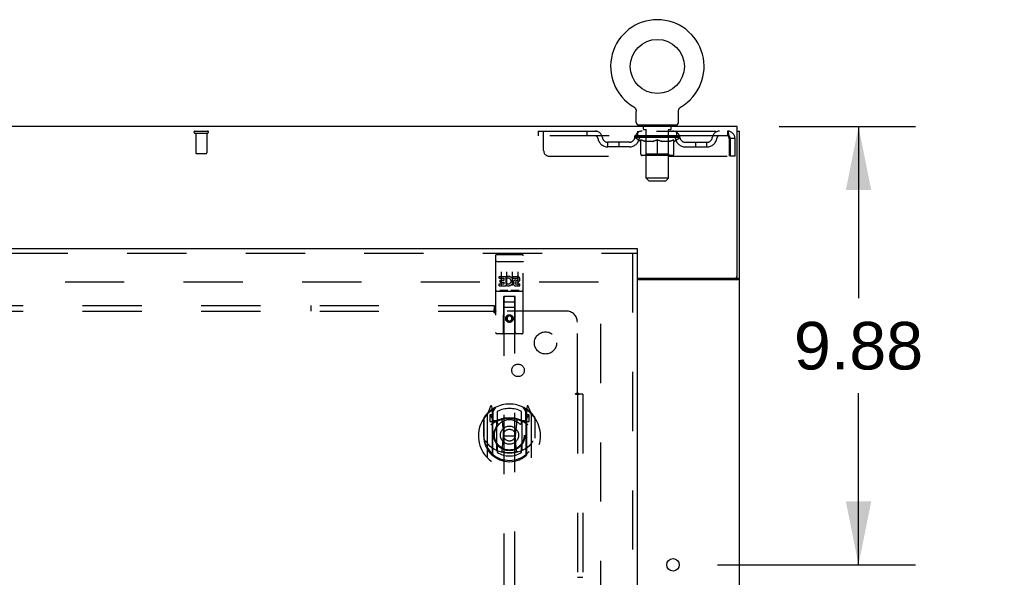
# Model space of a CAD drawing. Header units: inches. Extents: x 0 to 243, y 0 to 157.
# Tile 57 of 63: x 101 to 123, y 105 to 117. Entities that reach past the tile are written whole.
import ezdxf

# ---------------------------------------------------------------- set-up
doc = ezdxf.new("R2010")
doc.units = ezdxf.units.IN
doc.header["$LTSCALE"] = 13.357143
doc.header["$MEASUREMENT"] = 0
doc.linetypes.add('HIDDEN', pattern=[0.2, 0.1, -0.1])
doc.layers.get('0').update_dxf_attribs({"linetype": 'CONTINUOUS'})
for name, color, linetype in [('DEFAULT_2', 8, 'HIDDEN'), ('DIMENSIONS', 7, 'CONTINUOUS'), ('RIGHTHAND_DOOR_ASSEMBLY', 7, 'CONTINUOUS'), ('SUBPANEL', 7, 'CONTINUOUS')]:
    doc.layers.add(name, color=color, linetype=linetype)
doc.styles.get("Standard").update_dxf_attribs({"font": 'arial.ttf'})
doc.dimstyles.new('DIMSTYLE_1', dxfattribs={"dimtxt": 1.071429, "dimasz": 1.428571, "dimexe": 0.09, "dimexo": 0.07, "dimgap": 0.0375, "dimtad": 0, "dimtih": 1, "dimtoh": 1, "dimzin": 4, "dimdsep": 46, "dimtxsty": 'Standard', "dimblk": '_FILLED', "dimblk1": '_FILLED', "dimblk2": '_FILLED', "dimcen": 0.09, "dimadec": 3, "dimazin": 1, "dimtfac": 1, "dimtdec": 3, "dimtofl": 0, "dimtmove": 0, "dimatfit": 3, "dimldrblk": '_FILLED', "dimfxl": 0, "dimtolj": 1, "dimtzin": 4, "dimarcsym": 0})

# ---------------------------------------------------------------- blocks, each defined once
blk = doc.blocks.new('_FILLED')
at = {"color": 0, "linetype": 'ByBlock'}
blk.add_solid([(0, 0), (-1, 0.2), (-1, -0.2)], dxfattribs=at)
blk = doc.blocks.new('*D10')
at = {"layer": 'DIMENSIONS', "color": 2, "linetype": 'Continuous'}
for p, q in [((118.336, 114.675), (121.413, 114.675)), ((120.127, 114.675), (120.127, 110.809)), ((120.127, 104.8), (120.127, 108.666)), ((116.948, 104.8), (121.413, 104.8))]:
    blk.add_line(p, q, dxfattribs=at)
at = {"layer": 'DIMENSIONS', "color": 2, "linetype": 'Continuous', "xscale": 1.4285714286, "yscale": 1.4285714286, "zscale": 1.4285714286}
for p, rotation in [((120.127, 114.675), 90), ((120.127, 104.8), 270)]:
    blk.add_blockref('_FILLED', p, dxfattribs=dict(at, rotation=rotation))
at = {"layer": 'DIMENSIONS', "color": 2, "linetype": 'Continuous', "insert": (120.127, 110.273), "char_height": 1.0714, "width": 2.91158, "attachment_point": 2, "line_spacing_factor": 0.9}
blk.add_mtext('9.88', dxfattribs=at)
blk = doc.blocks.new('*D11')
at = {"layer": 'DIMENSIONS', "color": 2, "linetype": 'Continuous'}
for p, q in [((115.948, 99.253), (115.948, 96.943)), ((115.948, 98.229), (113.091, 98.229)), ((117.448, 98.229), (119.965, 98.229))]:
    blk.add_line(p, q, dxfattribs=at)
at = {"layer": 'DIMENSIONS', "color": 2, "linetype": 'Continuous', "xscale": 1.4285714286, "yscale": 1.4285714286, "zscale": 1.4285714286}
blk.add_blockref('_FILLED', (115.948, 98.229), dxfattribs=at)
at = {"layer": 'DIMENSIONS', "color": 2, "linetype": 'Continuous', "xscale": 1.4285714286, "yscale": 1.4285714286, "zscale": 1.4285714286, "rotation": 180}
blk.add_blockref('_FILLED', (117.448, 98.229), dxfattribs=at)
at = {"layer": 'DIMENSIONS', "color": 2, "linetype": 'Continuous', "insert": (120.5, 98.764), "char_height": 1.0714, "width": 2.91158, "attachment_point": 1, "line_spacing_factor": 0.9}
blk.add_mtext('1.50', dxfattribs=at)

msp = doc.modelspace()

# ---------------------------------------------------------------- linework, layer by layer
at = {"color": 7, "linetype": 'Continuous'}
for p, q in [((115.058, 115.122), (115.058, 115.122)), ((115.058, 115.122), (115.061, 115.12)), ((115.061, 115.12), (115.064, 115.118)), ((115.064, 115.118), (115.065, 115.117)), ((115.065, 115.117), (115.069, 115.115)), ((115.069, 115.115), (115.072, 115.112)), ((115.072, 115.112), (115.075, 115.109)), ((115.075, 115.109), (115.079, 115.106)), ((115.079, 115.106), (115.082, 115.103)), ((115.082, 115.103), (115.085, 115.1)), ((115.085, 115.1), (115.088, 115.097)), ((115.088, 115.097), (115.091, 115.094)), ((115.091, 115.094), (115.093, 115.09)), ((115.093, 115.09), (115.096, 115.087)), ((115.096, 115.087), (115.098, 115.083)), ((115.098, 115.083), (115.101, 115.08)), ((115.101, 115.08), (115.103, 115.076)), ((115.103, 115.076), (115.105, 115.072)), ((115.105, 115.072), (115.107, 115.068)), ((115.107, 115.068), (115.109, 115.064)), ((115.109, 115.064), (115.11, 115.06)), ((115.11, 115.06), (115.112, 115.056)), ((115.112, 115.056), (115.113, 115.052)), ((115.113, 115.052), (115.115, 115.048)), ((115.119, 114.765), (115.119, 115.014)), ((116.069, 115.014), (116.069, 115.018)), ((116.069, 114.765), (116.069, 115.014)), ((116.073, 115.044), (116.074, 115.048)), ((116.074, 115.048), (116.075, 115.052)), ((116.075, 115.052), (116.076, 115.056)), ((116.076, 115.056), (116.078, 115.06)), ((116.078, 115.06), (116.08, 115.064)), ((116.08, 115.064), (116.081, 115.068)), ((116.081, 115.068), (116.083, 115.072)), ((116.083, 115.072), (116.086, 115.076)), ((116.085, 115.076), (116.088, 115.08)), ((116.088, 115.08), (116.09, 115.083)), ((116.09, 115.083), (116.093, 115.087)), ((116.092, 115.087), (116.095, 115.09)), ((116.095, 115.09), (116.098, 115.094)), ((116.098, 115.094), (116.101, 115.097)), ((116.101, 115.097), (116.104, 115.1)), ((116.104, 115.1), (116.107, 115.103)), ((116.107, 115.103), (116.11, 115.106)), ((116.11, 115.106), (116.113, 115.109)), ((116.113, 115.109), (116.116, 115.112)), ((116.116, 115.112), (116.12, 115.115)), ((116.12, 115.115), (116.123, 115.117)), ((116.123, 115.117), (116.125, 115.118)), ((116.123, 115.117), (116.125, 115.118)), ((116.125, 115.118), (116.128, 115.12)), ((116.128, 115.12), (116.131, 115.122)), ((116.131, 115.122), (116.131, 115.122)), ((115.157, 114.705), (115.157, 114.675)), ((116.032, 114.705), (115.157, 114.705)), ((116.032, 114.705), (116.032, 114.675)), ((117.396, 114.571), (117.448, 114.571)), ((117.344, 111.259), (117.344, 111.258)), ((117.344, 111.258), (117.448, 111.258))]:
    msp.add_line(p, q, dxfattribs=at)
at = {"color": 3, "linetype": 'Continuous'}
for p, q in [((117.396, 114.675), (51.75, 114.675)), ((117.396, 111.318), (117.396, 114.675)), ((117.448, 46.779), (117.448, 114.571)), ((115.136, 111.258), (117.336, 111.258)), ((115.136, 111.227), (117.408, 111.227))]:
    msp.add_line(p, q, dxfattribs=at)
at = {"color": 7, "linetype": 'Continuous'}
for points in [[(115.115, 115.048), (115.116, 115.044), (115.117, 115.039), (115.117, 115.035), (115.118, 115.031), (115.119, 115.027), (115.119, 115.022), (115.119, 115.018), (115.119, 115.014)], [(115.119, 115.022), (115.119, 115.018), (115.119, 115.014)], [(116.069, 115.018), (116.069, 115.022), (116.07, 115.027), (116.07, 115.031), (116.071, 115.035), (116.072, 115.039), (116.073, 115.044)], [(116.069, 115.018), (116.069, 115.022), (116.07, 115.027), (116.07, 115.031), (116.071, 115.035)], [(117.326, 111.227), (117.326, 111.228), (117.325, 111.23), (117.325, 111.231), (117.326, 111.233), (117.326, 111.234), (117.327, 111.236), (117.328, 111.237), (117.329, 111.239), (117.33, 111.24), (117.331, 111.242), (117.333, 111.243), (117.334, 111.244), (117.337, 111.247)], [(117.337, 111.247), (117.339, 111.248), (117.34, 111.25), (117.341, 111.251), (117.342, 111.252), (117.343, 111.254), (117.344, 111.255), (117.344, 111.256), (117.344, 111.258)]]:
    msp.add_lwpolyline(points, dxfattribs=at)
at = {"color": 3, "linetype": 'Continuous'}
for points in [[(117.408, 111.227), (117.409, 111.229), (117.411, 111.23), (117.414, 111.232), (117.416, 111.233), (117.419, 111.235), (117.422, 111.236)], [(117.422, 111.236), (117.428, 111.239), (117.431, 111.241), (117.434, 111.242), (117.437, 111.244), (117.439, 111.245), (117.441, 111.247), (117.443, 111.248), (117.445, 111.25), (117.446, 111.252), (117.447, 111.253), (117.448, 111.255), (117.448, 111.256), (117.448, 111.258)]]:
    msp.add_lwpolyline(points, dxfattribs=at)
at = {"color": 7, "linetype": 'Continuous'}
msp.add_circle((115.594, 116.029), 0.609, dxfattribs=at)
at = {"color": 3, "linetype": 'Continuous'}
msp.add_circle((115.948, 104.8), 0.141, dxfattribs=at)
at = {"color": 7, "linetype": 'Continuous'}
for centre, radius, start, end in [((115.594, 116.029), 1.054, 300.3993, 239.6007), ((115.179, 114.765), 0.06, 180, 270), ((116.009, 114.765), 0.06, 270, 360)]:
    msp.add_arc(centre, radius, start, end, dxfattribs=at)
at = {"color": 3, "linetype": 'Continuous'}
msp.add_arc((117.336, 111.318), 0.06, 270, 360, dxfattribs=at)
at = {"layer": 'DEFAULT_2', "color": 8, "linetype": 'HIDDEN'}
for p, q in [((115.058, 115.122), (115.058, 115.122)), ((115.064, 115.118), (115.065, 115.117)), ((116.131, 115.122), (116.131, 115.122)), ((115.249, 114.705), (115.249, 114.675)), ((115.939, 114.705), (115.939, 114.675)), ((105.174, 114.571), (105.458, 114.571)), ((105.174, 114.528), (105.458, 114.528)), ((105.192, 114.528), (105.192, 114.081)), ((105.44, 114.528), (105.44, 114.081)), ((112.907, 114.571), (112.907, 114.467)), ((112.907, 114.571), (117.177, 114.571)), ((113.032, 114.134), (113.032, 114.571)), ((114.007, 114.571), (114.007, 114.467)), ((115.157, 114.467), (115.157, 114.571)), ((115.284, 114.615), (115.284, 114.695)), ((115.353, 114.605), (115.294, 114.605)), ((115.345, 113.515), (115.345, 114.595)), ((115.894, 114.605), (115.835, 114.605)), ((115.843, 113.515), (115.843, 114.595)), ((115.904, 114.615), (115.904, 114.695)), ((116.032, 114.467), (116.032, 114.571)), ((117.177, 114.571), (117.177, 114.467)), ((117.18, 114.57), (117.177, 114.571)), ((117.177, 114.467), (112.907, 114.467)), ((114.48, 114.216), (114.48, 114.32)), ((114.963, 114.32), (114.48, 114.32)), ((114.73, 114.216), (114.73, 114.32)), ((115.088, 114.43), (115.088, 114.467)), ((116.1, 114.43), (115.088, 114.43)), ((115.215, 114.341), (115.088, 114.43)), ((115.096, 114.462), (115.096, 114.467)), ((115.103, 114.459), (115.103, 114.462)), ((115.103, 114.459), (116.086, 114.459)), ((115.11, 114.459), (115.11, 114.462)), ((115.11, 114.459), (115.11, 114.462)), ((115.119, 114.462), (115.119, 114.467)), ((115.132, 114.459), (115.132, 114.462)), ((115.133, 114.459), (115.133, 114.462)), ((115.156, 114.462), (115.156, 114.467)), ((115.167, 114.459), (115.167, 114.462)), ((115.17, 114.459), (115.17, 114.462)), ((115.333, 114.462), (115.172, 114.462)), ((115.206, 114.462), (115.206, 114.467)), ((115.208, 114.459), (115.208, 114.462)), ((115.208, 114.459), (115.208, 114.462)), ((115.211, 114.459), (115.211, 114.462)), ((115.215, 114.341), (115.224, 114.341)), ((115.216, 114.459), (115.216, 114.462)), ((115.216, 114.459), (115.216, 114.462)), ((115.219, 114.459), (115.219, 114.462)), ((115.222, 114.459), (115.222, 114.462)), ((115.224, 114.05), (115.224, 114.375)), ((115.225, 114.459), (115.225, 114.462)), ((115.237, 114.459), (115.237, 114.462)), ((115.251, 114.459), (115.251, 114.464)), ((115.251, 114.459), (115.251, 114.462)), ((115.268, 114.459), (115.268, 114.462)), ((115.269, 114.462), (115.269, 114.467)), ((115.277, 114.459), (115.277, 114.462)), ((115.28, 114.459), (115.28, 114.462)), ((115.287, 114.459), (115.287, 114.462)), ((115.296, 114.459), (115.296, 114.465)), ((115.309, 114.459), (115.309, 114.462)), ((115.311, 114.459), (115.311, 114.462)), ((115.333, 114.459), (115.333, 114.462)), ((115.386, 114.462), (115.337, 114.462)), ((115.481, 114.341), (115.338, 114.341)), ((115.341, 114.462), (115.341, 114.467)), ((115.344, 114.053), (115.344, 114.427)), ((115.347, 114.459), (115.347, 114.462)), ((115.35, 114.459), (115.35, 114.462)), ((115.355, 114.459), (115.355, 114.466)), ((115.358, 114.459), (115.358, 114.462)), ((115.367, 114.459), (115.367, 114.462)), ((115.386, 114.459), (115.386, 114.462)), ((115.446, 114.462), (115.399, 114.462)), ((115.415, 114.459), (115.415, 114.462)), ((115.421, 114.462), (115.421, 114.467)), ((115.424, 114.459), (115.424, 114.462)), ((115.426, 114.459), (115.426, 114.466)), ((115.428, 114.459), (115.428, 114.462)), ((115.434, 114.459), (115.434, 114.462)), ((115.446, 114.459), (115.446, 114.462)), ((115.511, 114.462), (115.467, 114.462)), ((115.478, 114.459), (115.478, 114.462)), ((115.503, 114.462), (115.594, 114.467)), ((115.506, 114.462), (115.506, 114.467)), ((115.507, 114.467), (115.506, 114.467)), ((115.507, 114.462), (115.507, 114.467)), ((115.507, 114.459), (115.507, 114.462)), ((115.51, 114.459), (115.51, 114.462)), ((115.511, 114.459), (115.511, 114.462)), ((115.511, 114.459), (115.511, 114.462)), ((115.578, 114.462), (115.539, 114.462)), ((115.543, 114.459), (115.543, 114.462)), ((115.578, 114.459), (115.578, 114.462)), ((115.592, 114.462), (115.592, 114.462)), ((115.592, 114.459), (115.592, 114.462)), ((115.592, 114.459), (115.592, 114.462)), ((115.594, 114.462), (115.594, 114.467)), ((115.594, 114.021), (115.594, 114.376)), ((115.596, 114.459), (115.596, 114.462)), ((115.596, 114.459), (115.596, 114.462)), ((115.596, 114.462), (115.596, 114.462)), ((115.598, 114.462), (115.649, 114.462)), ((115.611, 114.459), (115.611, 114.462)), ((115.624, 114.462), (115.624, 114.465)), ((115.624, 114.465), (115.686, 114.462)), ((115.641, 114.462), (115.641, 114.464)), ((115.645, 114.459), (115.645, 114.462)), ((115.677, 114.459), (115.677, 114.462)), ((115.678, 114.459), (115.678, 114.462)), ((115.678, 114.462), (115.721, 114.462)), ((115.679, 114.459), (115.679, 114.462)), ((115.682, 114.467), (115.682, 114.467)), ((115.682, 114.462), (115.682, 114.467)), ((115.682, 114.462), (115.682, 114.467)), ((115.682, 114.459), (115.682, 114.462)), ((115.851, 114.341), (115.707, 114.341)), ((115.711, 114.459), (115.711, 114.462)), ((115.742, 114.459), (115.742, 114.462)), ((115.742, 114.462), (115.789, 114.462)), ((115.754, 114.459), (115.754, 114.462)), ((115.76, 114.459), (115.76, 114.462)), ((115.762, 114.459), (115.762, 114.466)), ((115.764, 114.459), (115.764, 114.462)), ((115.767, 114.462), (115.767, 114.467)), ((115.773, 114.459), (115.773, 114.462)), ((115.802, 114.459), (115.802, 114.462)), ((115.802, 114.462), (115.852, 114.462)), ((115.821, 114.459), (115.821, 114.462)), ((115.83, 114.459), (115.83, 114.462)), ((115.833, 114.459), (115.833, 114.466)), ((115.838, 114.459), (115.838, 114.462)), ((115.842, 114.459), (115.842, 114.462)), ((115.844, 114.053), (115.844, 114.427)), ((115.847, 114.462), (115.847, 114.467)), ((115.856, 114.459), (115.856, 114.462)), ((115.856, 114.462), (116.016, 114.462)), ((115.877, 114.459), (115.877, 114.462)), ((115.88, 114.459), (115.88, 114.462)), ((115.892, 114.459), (115.892, 114.465)), ((115.901, 114.459), (115.901, 114.462)), ((115.909, 114.459), (115.909, 114.462)), ((115.912, 114.459), (115.912, 114.462)), ((115.92, 114.462), (115.92, 114.467)), ((115.921, 114.459), (115.921, 114.462)), ((115.937, 114.459), (115.937, 114.464)), ((115.937, 114.459), (115.937, 114.462)), ((115.952, 114.459), (115.952, 114.462)), ((115.963, 114.459), (115.963, 114.462)), ((115.965, 114.05), (115.965, 114.375)), ((115.965, 114.341), (115.973, 114.341)), ((115.967, 114.459), (115.967, 114.462)), ((115.969, 114.459), (115.969, 114.462)), ((115.972, 114.459), (115.972, 114.462)), ((115.972, 114.459), (115.972, 114.462)), ((115.973, 114.341), (116.1, 114.43)), ((115.978, 114.459), (115.978, 114.462)), ((115.98, 114.459), (115.98, 114.462)), ((115.981, 114.459), (115.981, 114.462)), ((115.982, 114.462), (115.982, 114.467)), ((116.019, 114.459), (116.019, 114.462)), ((116.021, 114.459), (116.021, 114.462)), ((116.033, 114.462), (116.033, 114.467)), ((116.055, 114.459), (116.055, 114.462)), ((116.057, 114.459), (116.057, 114.462)), ((116.07, 114.462), (116.07, 114.467)), ((116.078, 114.459), (116.078, 114.462)), ((116.079, 114.459), (116.079, 114.462)), ((116.086, 114.459), (116.086, 114.462)), ((116.093, 114.462), (116.093, 114.467)), ((116.1, 114.43), (116.1, 114.467)), ((116.226, 114.32), (116.709, 114.32)), ((116.459, 114.216), (116.459, 114.32)), ((116.709, 114.216), (116.709, 114.32)), ((117.21, 114.404), (117.21, 114.009)), ((117.344, 114.404), (117.24, 114.404)), ((117.24, 114.009), (117.24, 114.404)), ((117.344, 114.009), (117.344, 114.404)), ((105.202, 114.071), (105.43, 114.071)), ((114.963, 114.216), (114.48, 114.216)), ((115.344, 114.053), (115.312, 114.021)), ((115.844, 114.053), (115.344, 114.053)), ((115.844, 114.053), (115.876, 114.021)), ((116.226, 114.216), (116.709, 114.216)), ((113.157, 114.009), (117.21, 114.009)), ((115.935, 114.021), (115.253, 114.021)), ((117.344, 114.009), (117.24, 114.009)), ((115.843, 113.515), (115.345, 113.515)), ((115.405, 113.455), (115.345, 113.515)), ((115.405, 113.455), (115.783, 113.455)), ((115.783, 113.455), (115.843, 113.515)), ((86.219, 111.175), (114.309, 111.175)), ((114.323, 50.123), (114.323, 111.227))]:
    msp.add_line(p, q, dxfattribs=at)
for points in [[(117.18, 114.57), (117.182, 114.567), (117.184, 114.562), (117.187, 114.555), (117.189, 114.545), (117.191, 114.535), (117.194, 114.522), (117.196, 114.508), (117.198, 114.493), (117.201, 114.477), (117.203, 114.459), (117.206, 114.441), (117.208, 114.423), (117.21, 114.404)], [(115.224, 114.375), (115.244, 114.367), (115.265, 114.36), (115.285, 114.354), (115.304, 114.349), (115.324, 114.344), (115.344, 114.341)], [(115.338, 114.341), (115.319, 114.344), (115.3, 114.349), (115.281, 114.354), (115.262, 114.36), (115.243, 114.367), (115.224, 114.374)], [(115.474, 114.341), (115.493, 114.344), (115.513, 114.349), (115.533, 114.354), (115.553, 114.36), (115.574, 114.368), (115.594, 114.376)], [(115.594, 114.374), (115.575, 114.367), (115.556, 114.36), (115.537, 114.354), (115.518, 114.349), (115.5, 114.344), (115.481, 114.341)], [(115.594, 114.376), (115.615, 114.367), (115.635, 114.36), (115.656, 114.354), (115.675, 114.349), (115.695, 114.344), (115.715, 114.341)], [(115.707, 114.341), (115.689, 114.344), (115.67, 114.349), (115.651, 114.354), (115.632, 114.36), (115.613, 114.367), (115.594, 114.374)], [(115.845, 114.341), (115.865, 114.344), (115.884, 114.349), (115.904, 114.354), (115.924, 114.36), (115.944, 114.367), (115.965, 114.375)], [(115.965, 114.374), (115.945, 114.367), (115.926, 114.36), (115.907, 114.354), (115.888, 114.349), (115.869, 114.344), (115.851, 114.341)], [(117.184, 114.464), (117.182, 114.465), (117.18, 114.467), (117.177, 114.467)], [(117.184, 114.464), (117.187, 114.461), (117.189, 114.457), (117.191, 114.453), (117.194, 114.449), (117.196, 114.443), (117.198, 114.438), (117.201, 114.431), (117.203, 114.425), (117.206, 114.418), (117.208, 114.411), (117.21, 114.404)]]:
    msp.add_lwpolyline(points, dxfattribs=at)
for centre, radius, start, end in [((115.274, 114.695), 0.01, 0, 90), ((115.914, 114.695), 0.01, 90, 180), ((105.174, 114.55), 0.0215, 90, 270), ((105.458, 114.55), 0.0215, 270, 90), ((114.191, 114.404), 0.167, 8.0716, 90), ((115.252, 114.404), 0.167, 90, 171.9284), ((115.294, 114.615), 0.01, 180, 270), ((115.335, 114.595), 0.01, 0, 90), ((115.853, 114.595), 0.01, 90, 180), ((115.894, 114.615), 0.01, 270, 360), ((115.937, 114.404), 0.167, 8.0716, 90), ((116.998, 114.404), 0.167, 90, 171.9284), ((117.177, 114.404), 0.167, 0, 90), ((114.191, 114.405), 0.0625, 7.9863, 90), ((114.48, 114.445), 0.229, 187.9863, 270), ((114.48, 114.445), 0.125, 188.0716, 270), ((114.963, 114.445), 0.125, 270, 351.9284), ((114.963, 114.445), 0.229, 270, 352.0137), ((115.251, 114.405), 0.0625, 90, 172.0137), ((115.312, 114.427), 0.0318, 0, 90), ((115.876, 114.427), 0.0318, 90, 180), ((115.937, 114.405), 0.0625, 7.9863, 90), ((116.226, 114.445), 0.229, 187.9863, 270), ((116.226, 114.445), 0.125, 188.0716, 270), ((116.709, 114.445), 0.125, 270, 351.9284), ((116.709, 114.445), 0.229, 270, 352.0137), ((116.997, 114.405), 0.0625, 90, 172.0137), ((117.177, 114.404), 0.063, 0, 90), ((105.202, 114.081), 0.01, 180, 270), ((105.43, 114.081), 0.01, 270, 360), ((113.157, 114.134), 0.125, 180, 270), ((115.253, 114.05), 0.0296, 180, 270), ((115.935, 114.05), 0.0296, 270, 360)]:
    msp.add_arc(centre, radius, start, end, dxfattribs=at)
for centre, major_axis, ratio, start_param, end_param in [((115.594, 114.467), (0.506, 0.005), 0.05963, 2.96643, 3.140963), ((115.072, 114.458), (0.158, 0), 0.060556, 0.430652, 1.470503), ((115.594, 114.467), (0.506, 0), 0.060556, -3.141593, -2.96706), ((115.072, 114.452), (0.158, 0.002), 0.05963, 1.376596, 1.469874), ((115.594, 114.467), (0.506, 0.011), 0.05688, 2.791345, 2.965878), ((115.053, 114.458), (0.158, 0.002), 0.05963, 0.25549, 1.295341), ((115.107, 114.458), (0.158, -0.002), 0.05963, 0.605815, 1.645666), ((115.594, 114.467), (0.506, -0.005), 0.05963, -2.96643, -2.791898), ((115.107, 114.452), (0.158, 0), 0.060556, 1.551758, 1.645036), ((115.053, 114.452), (0.158, 0.003), 0.05688, 1.20151, 1.294789), ((115.108, 114.454), (0.131, 0.001), 0.05963, 1.065228, 1.614276), ((115.093, 114.454), (0.131, 0.003), 0.05688, 0.890143, 1.43919), ((115.139, 114.454), (0.131, 0), 0.060556, 1.240391, 1.789438), ((115.594, 114.467), (0.506, 0.015), 0.052395, 2.616403, 2.790936), ((115.05, 114.458), (0.158, 0.003), 0.05688, 0.080405, 1.120256), ((115.158, 114.458), (0.158, -0.003), 0.05688, 0.7809, 1.820751), ((115.594, 114.467), (0.506, -0.011), 0.05688, -2.791345, -2.616812), ((115.158, 114.452), (0.158, -0.002), 0.05963, 1.72692, 1.820198), ((115.05, 114.452), (0.158, 0.005), 0.052395, 1.026568, 1.119847), ((115.092, 114.454), (0.131, 0.004), 0.052395, 0.715201, 1.264248), ((115.183, 114.454), (0.131, -0.001), 0.05963, 1.415553, 1.9646), ((115.594, 114.467), (0.506, 0.02), 0.046319, 2.441654, 2.616187), ((115.221, 114.458), (0.158, -0.005), 0.052395, 0.955842, 1.995693), ((115.063, 114.458), (0.158, 0.005), 0.052395, -0.094537, 0.945314), ((115.594, 114.467), (0.506, -0.015), 0.052395, -2.616403, -2.44187), ((115.221, 114.452), (0.158, -0.003), 0.05688, 1.902006, 1.995284), ((115.063, 114.452), (0.158, 0.006), 0.046319, 0.851819, 0.945098), ((115.107, 114.454), (0.131, 0.005), 0.046319, 0.540452, 1.089499), ((115.24, 114.454), (0.131, -0.003), 0.05688, 1.590638, 2.139686), ((115.594, 114.467), (0.506, 0.024), 0.038841, 2.267123, 2.441656), ((115.296, 114.458), (0.158, -0.006), 0.046319, 1.130591, 2.170442), ((115.093, 114.458), (0.158, 0.006), 0.046319, -0.269286, 0.770565), ((115.594, 114.467), (0.506, -0.02), 0.046319, -2.441654, -2.267121), ((115.296, 114.452), (0.158, -0.005), 0.052395, 2.076947, 2.170226), ((115.093, 114.452), (0.158, 0.007), 0.038841, 0.677289, 0.770567), ((115.136, 114.454), (0.131, 0.006), 0.038841, 0.365921, 0.914969), ((115.308, 114.454), (0.131, -0.004), 0.052395, 1.76558, 2.314627), ((115.594, 114.467), (0.506, 0.027), 0.030195, 2.09281, 2.267343), ((115.379, 114.458), (0.158, -0.007), 0.038841, 1.305122, 2.344973), ((115.138, 114.458), (0.158, 0.007), 0.038841, -0.443817, 0.596034), ((115.594, 114.467), (0.506, -0.024), 0.038841, -2.267123, -2.092591), ((115.379, 114.452), (0.158, -0.006), 0.046319, 2.251696, 2.344975), ((115.138, 114.452), (0.158, 0.008), 0.030195, 0.502975, 0.596254), ((115.18, 114.454), (0.131, 0.007), 0.030195, 0.191608, 0.740655), ((115.384, 114.454), (0.131, -0.005), 0.046319, 1.940329, 2.489376), ((115.197, 114.458), (0.158, 0.008), 0.030195, -0.61813, 0.421721), ((115.594, 114.467), (0.506, 0.029), 0.020645, 1.918687, 2.09322), ((115.47, 114.458), (0.158, -0.008), 0.030195, 1.479435, 2.519286), ((115.594, 114.467), (0.506, -0.027), 0.030195, -2.09281, -1.918277), ((115.47, 114.452), (0.158, -0.007), 0.038841, 2.426227, 2.519505), ((115.197, 114.452), (0.158, 0.009), 0.020645, 0.328852, 0.422131), ((115.236, 114.454), (0.131, 0.007), 0.020645, 0.017485, 0.566532), ((115.467, 114.454), (0.131, -0.006), 0.038841, 2.11486, 2.663907), ((115.268, 114.458), (0.158, 0.009), 0.020645, -0.792253, 0.247598), ((115.594, 114.467), (0.506, 0.03), 0.010478, 1.744704, 1.919237), ((115.564, 114.458), (0.158, -0.009), 0.020645, 1.653558, 2.693409), ((115.594, 114.467), (0.506, -0.029), 0.020645, -1.918687, -1.744154), ((115.564, 114.452), (0.158, -0.008), 0.030195, 2.60054, 2.693819), ((115.268, 114.452), (0.158, 0.009), 0.010478, 0.154869, 0.248148), ((115.303, 114.454), (0.131, 0.008), 0.010478, 6.126688, 6.675735), ((115.553, 114.454), (0.131, -0.007), 0.030195, 2.289173, 2.83822), ((115.348, 114.458), (0.158, 0.009), 0.010478, -0.966236, -0.000846), ((115.659, 114.458), (0.158, -0.009), 0.010478, 1.827541, 2.867392), ((115.594, 114.467), (0.506, -0.03), 0.010478, -1.744704, -1.563007), ((115.659, 114.452), (0.158, -0.009), 0.020645, 2.774664, 2.867942), ((115.641, 114.454), (0.131, -0.007), 0.020645, 2.463296, 3.012344), ((115.53, 114.458), (0.158, 0.009), 0.010478, 0.274201, 1.314052), ((115.461, 114.454), (0.131, 0.008), 0.010478, -0.000483, 0.504314), ((115.437, 114.452), (0.158, 0.009), 0.010478, 0.099668, 0.192946), ((115.594, 114.467), (0.506, 0.03), 0.010478, -1.571421, -1.396888), ((115.752, 114.452), (0.158, -0.009), 0.010478, 2.74231, 2.948646), ((115.728, 114.454), (0.131, -0.008), 0.010478, 2.637279, 3.14189), ((115.625, 114.458), (0.158, 0.009), 0.020645, 0.448184, 1.488034), ((115.547, 114.454), (0.131, 0.007), 0.020645, 0.129249, 0.678296), ((115.53, 114.452), (0.158, 0.009), 0.020645, 0.273651, 0.366929), ((115.594, 114.467), (0.506, 0.029), 0.020645, -1.397439, -1.222906), ((115.84, 114.458), (0.158, -0.009), 0.010478, -3.140747, -2.175357), ((115.594, 114.467), (0.506, -0.03), 0.010478, 1.222355, 1.396888), ((115.719, 114.458), (0.158, 0.008), 0.030195, 0.622307, 1.662158), ((115.635, 114.454), (0.131, 0.007), 0.030195, 0.303372, 0.852419), ((115.886, 114.454), (0.131, -0.008), 0.010478, 2.749043, 3.29809), ((115.921, 114.458), (0.158, -0.009), 0.020645, 2.893995, 3.933846), ((115.625, 114.452), (0.158, 0.008), 0.030195, 0.447774, 0.541052), ((115.921, 114.452), (0.158, -0.009), 0.010478, 2.893445, 2.986723), ((115.594, 114.467), (0.506, 0.027), 0.030195, -1.223315, -1.048783), ((115.594, 114.467), (0.506, -0.029), 0.020645, 1.048373, 1.222906), ((115.809, 114.458), (0.158, 0.007), 0.038841, 0.79662, 1.836471), ((115.722, 114.454), (0.131, 0.006), 0.038841, 0.477686, 1.026733), ((115.953, 114.454), (0.131, -0.007), 0.020645, 2.57506, 3.124108), ((115.992, 114.458), (0.158, -0.008), 0.030195, 2.719872, 3.759723), ((115.893, 114.458), (0.158, 0.006), 0.046319, 0.971151, 2.011002), ((115.719, 114.452), (0.158, 0.007), 0.038841, 0.622087, 0.715366), ((115.992, 114.452), (0.158, -0.009), 0.020645, 2.719462, 2.812741), ((115.594, 114.467), (0.506, 0.024), 0.038841, -1.049002, -0.874469), ((115.594, 114.467), (0.506, -0.027), 0.030195, 0.87425, 1.048783), ((115.804, 114.454), (0.131, 0.005), 0.046319, 0.652216, 1.201263), ((115.968, 114.458), (0.158, 0.005), 0.052395, 1.1459, 2.185751), ((116.009, 114.454), (0.131, -0.007), 0.030195, 2.400937, 2.949985), ((116.051, 114.458), (0.158, -0.007), 0.038841, 2.545558, 3.585409), ((115.881, 114.454), (0.131, 0.004), 0.052395, 0.826965, 1.376012), ((115.809, 114.452), (0.158, 0.006), 0.046319, 0.796618, 0.889896), ((116.051, 114.452), (0.158, -0.008), 0.030195, 2.545339, 2.638617), ((116.031, 114.458), (0.158, 0.003), 0.05688, 1.320842, 2.360692), ((115.594, 114.467), (0.506, 0.02), 0.046319, -0.874471, -0.699939), ((115.594, 114.467), (0.506, -0.024), 0.038841, 0.699936, 0.874469), ((116.095, 114.458), (0.158, -0.006), 0.046319, 2.371028, 3.410879), ((116.052, 114.454), (0.131, -0.006), 0.038841, 2.226624, 2.775671), ((116.081, 114.458), (0.158, 0.002), 0.05963, 1.495927, 2.535778), ((115.948, 114.454), (0.131, 0.003), 0.05688, 1.001907, 1.550954), ((116.125, 114.458), (0.158, -0.005), 0.052395, 2.196279, 3.23613), ((115.893, 114.452), (0.158, 0.005), 0.052395, 0.971367, 1.064645), ((116.082, 114.454), (0.131, -0.005), 0.046319, 2.052093, 2.601141), ((116.116, 114.458), (0.158, 0), 0.060556, 1.671089, 2.71094), ((116.095, 114.452), (0.158, -0.007), 0.038841, 2.371026, 2.464304), ((116.139, 114.458), (0.158, -0.003), 0.05688, 2.021337, 3.061188), ((115.594, 114.467), (0.506, 0.015), 0.052395, -0.699723, -0.52519), ((115.594, 114.467), (0.506, -0.02), 0.046319, 0.525406, 0.699939), ((116.136, 114.458), (0.158, -0.002), 0.05963, 1.846251, 2.886102), ((116.005, 114.454), (0.131, 0.001), 0.05963, 1.176993, 1.72604), ((116.096, 114.454), (0.131, -0.004), 0.052395, 1.877344, 2.426392), ((116.049, 114.454), (0.131, 0), 0.060556, 1.352155, 1.901202), ((116.096, 114.454), (0.131, -0.003), 0.05688, 1.702402, 2.25145), ((116.08, 114.454), (0.131, -0.001), 0.05963, 1.527317, 2.076364), ((115.968, 114.452), (0.158, 0.003), 0.05688, 1.146309, 1.239587), ((116.125, 114.452), (0.158, -0.006), 0.046319, 2.196495, 2.289773), ((115.594, 114.467), (0.506, 0.011), 0.05688, -0.524781, -0.350248), ((115.594, 114.467), (0.506, -0.015), 0.052395, 0.350657, 0.52519), ((116.031, 114.452), (0.158, 0.002), 0.05963, 1.321394, 1.414673), ((116.139, 114.452), (0.158, -0.005), 0.052395, 2.021746, 2.115024), ((115.594, 114.467), (0.506, 0.005), 0.05963, -0.349695, -0.175162), ((115.594, 114.467), (0.506, -0.011), 0.05688, 0.175715, 0.350248), ((116.081, 114.452), (0.158, 0), 0.060556, 1.496556, 1.589835), ((116.136, 114.452), (0.158, -0.003), 0.05688, 1.846804, 1.940083), ((116.116, 114.452), (0.158, -0.002), 0.05963, 1.671719, 1.764997), ((115.594, 114.467), (0.506, 0), 0.060556, -0.174533, 0), ((115.594, 114.467), (0.506, -0.005), 0.05963, 0.000629, 0.175162)]:
    msp.add_ellipse(centre, major_axis=major_axis, ratio=ratio, start_param=start_param, end_param=end_param, dxfattribs=at)
at = {"layer": 'RIGHTHAND_DOOR_ASSEMBLY', "color": 3, "linetype": 'Continuous'}
for p, q in [((84.948, 111.925), (115.136, 111.925)), ((115.136, 111.821), (115.136, 49.529))]:
    msp.add_line(p, q, dxfattribs=at)
at = {"layer": 'RIGHTHAND_DOOR_ASSEMBLY', "color": 8, "linetype": 'HIDDEN'}
for p, q in [((84.948, 111.821), (115.136, 111.821)), ((115.032, 111.821), (115.032, 49.529)), ((111.948, 111.763), (111.948, 110.038)), ((111.965, 111.634), (111.964, 111.634)), ((111.966, 111.634), (111.965, 111.634)), ((111.966, 111.634), (111.966, 111.634)), ((111.967, 111.634), (111.966, 111.634)), ((111.968, 111.634), (111.967, 111.634)), ((111.969, 111.634), (111.968, 111.634)), ((111.97, 111.634), (111.969, 111.634)), ((111.97, 111.634), (111.97, 111.634)), ((111.971, 111.634), (111.97, 111.634)), ((111.972, 111.634), (111.971, 111.634)), ((111.973, 111.634), (111.972, 111.634)), ((111.974, 111.634), (111.973, 111.634)), ((111.975, 111.635), (111.974, 111.634)), ((111.974, 111.634), (111.974, 111.634)), ((111.977, 111.635), (111.977, 111.635)), ((111.978, 111.635), (111.977, 111.635)), ((111.978, 111.793), (112.543, 111.793)), ((111.978, 111.635), (112.544, 111.635)), ((112.544, 111.635), (112.544, 111.635)), ((112.544, 111.635), (112.545, 111.635)), ((112.545, 111.635), (112.546, 111.635)), ((112.546, 111.635), (112.547, 111.634)), ((112.547, 111.634), (112.548, 111.634)), ((112.548, 111.634), (112.549, 111.634)), ((112.549, 111.634), (112.549, 111.634)), ((112.549, 111.634), (112.55, 111.634)), ((112.55, 111.634), (112.551, 111.634)), ((112.551, 111.634), (112.552, 111.634)), ((112.552, 111.634), (112.553, 111.634)), ((112.553, 111.634), (112.554, 111.634)), ((112.554, 111.634), (112.554, 111.634)), ((112.554, 111.634), (112.555, 111.634)), ((112.555, 111.634), (112.556, 111.634)), ((112.556, 111.634), (112.557, 111.634)), ((112.573, 110.038), (112.573, 111.763)), ((112.073, 111.401), (112.073, 111.095)), ((112.198, 111.401), (112.198, 111.095)), ((112.323, 111.401), (112.323, 111.095)), ((112.448, 111.401), (112.448, 111.095)), ((112.029, 111.257), (112.029, 111.3)), ((112.029, 111.3), (112.185, 111.3)), ((112.029, 111.257), (112.142, 111.257)), ((112.05, 111.172), (112.05, 111.215)), ((112.05, 111.215), (112.142, 111.215)), ((112.05, 111.172), (112.142, 111.172)), ((112.142, 111.215), (112.142, 111.257)), ((112.142, 111.129), (112.142, 111.172)), ((112.185, 111.122), (112.185, 111.3)), ((112.209, 111.252), (112.192, 111.291)), ((112.341, 111.257), (112.341, 111.3)), ((112.341, 111.3), (112.434, 111.3)), ((112.341, 111.257), (112.434, 111.257)), ((112.401, 111.173), (112.448, 111.173)), ((112.405, 111.213), (112.434, 111.213)), ((111.978, 110.965), (112.543, 110.965)), ((112.029, 111.087), (112.029, 111.129)), ((112.029, 111.129), (112.142, 111.129)), ((112.029, 111.087), (112.185, 111.087)), ((112.222, 110.981), (112.05, 110.981)), ((112.185, 111.122), (112.198, 111.141)), ((112.185, 111.087), (112.185, 111.099)), ((112.189, 111.097), (112.185, 111.099)), ((112.472, 110.981), (112.3, 110.981)), ((112.405, 111.129), (112.498, 111.129)), ((112.405, 111.087), (112.498, 111.087)), ((112.498, 111.087), (112.498, 111.129)), ((112.131, 110.038), (112.134, 110.848)), ((112.136, 110.848), (112.134, 110.848)), ((112.136, 110.848), (112.136, 82.846)), ((112.386, 110.848), (112.136, 110.848)), ((112.176, 110.723), (112.346, 110.723)), ((112.386, 82.846), (112.386, 110.848)), ((112.387, 110.848), (112.386, 110.848)), ((112.391, 110.038), (112.387, 110.848)), ((112.388, 110.598), (112.133, 110.598)), ((112.261, 110.419), (112.198, 110.383)), ((112.198, 110.383), (112.198, 110.311)), ((112.198, 110.383), (112.208, 110.378)), ((112.198, 110.311), (112.208, 110.317)), ((112.198, 110.311), (112.261, 110.275)), ((112.261, 110.408), (112.208, 110.378)), ((112.208, 110.378), (112.208, 110.317)), ((112.208, 110.317), (112.261, 110.287)), ((112.261, 110.419), (112.261, 110.408)), ((112.323, 110.383), (112.261, 110.419)), ((112.313, 110.378), (112.261, 110.408)), ((112.261, 110.287), (112.313, 110.317)), ((112.261, 110.275), (112.323, 110.311)), ((112.261, 110.275), (112.261, 110.287)), ((112.323, 110.383), (112.313, 110.378)), ((112.313, 110.317), (112.313, 110.378)), ((112.323, 110.311), (112.313, 110.317)), ((112.323, 110.311), (112.323, 110.383)), ((112.543, 110.008), (111.978, 110.008)), ((111.835, 108.373), (111.765, 108.198)), ((111.857, 108.294), (111.857, 108.293)), ((111.857, 108.293), (111.857, 108.293)), ((111.857, 108.293), (111.857, 108.293)), ((111.878, 108.29), (111.864, 108.37)), ((111.878, 107.274), (111.878, 108.29)), ((111.886, 108.243), (111.956, 108.352)), ((111.886, 107.298), (111.886, 108.302)), ((111.888, 108.277), (111.888, 108.07)), ((112.566, 108.352), (112.636, 108.243)), ((112.633, 108.07), (112.633, 108.277)), ((112.636, 107.298), (112.636, 108.302)), ((112.657, 108.37), (112.643, 108.29)), ((112.643, 108.29), (112.643, 107.274)), ((112.665, 108.293), (112.66, 108.296)), ((112.756, 108.198), (112.686, 108.373)), ((111.678, 108.092), (111.678, 107.704)), ((111.686, 108.114), (111.686, 107.657)), ((111.761, 108.187), (111.761, 107.22)), ((111.818, 108.183), (111.818, 108.033)), ((111.886, 108.183), (111.818, 108.183)), ((111.827, 108.175), (111.856, 108.129)), ((111.908, 108.05), (111.974, 108.05)), ((111.986, 108.255), (111.986, 108.002)), ((112.098, 108.048), (112.128, 107.704)), ((112.424, 108.048), (112.393, 107.704)), ((112.536, 108.002), (112.536, 108.255)), ((112.547, 108.05), (112.613, 108.05)), ((112.703, 108.183), (112.636, 108.183)), ((112.665, 108.129), (112.695, 108.175)), ((112.703, 108.033), (112.703, 108.183)), ((112.761, 107.22), (112.761, 108.187)), ((112.836, 108.114), (112.836, 107.657)), ((112.843, 107.704), (112.843, 108.092)), ((111.818, 108.033), (111.878, 108.033)), ((111.978, 108.032), (111.906, 108.032)), ((111.978, 107.39), (111.978, 108.022)), ((112.616, 108.032), (112.543, 108.032)), ((112.543, 108.022), (112.543, 107.39)), ((112.643, 108.033), (112.703, 108.033)), ((111.678, 107.704), (111.693, 107.704)), ((111.686, 107.657), (111.686, 107.654)), ((112.098, 107.364), (112.128, 107.704)), ((112.128, 107.704), (112.393, 107.704)), ((112.423, 107.364), (112.393, 107.704)), ((112.843, 107.704), (112.828, 107.704)), ((112.836, 107.657), (112.836, 107.654)), ((111.986, 107.441), (111.986, 107.338)), ((112.536, 107.338), (112.536, 107.441))]:
    msp.add_line(p, q, dxfattribs=at)
at = {"layer": 'RIGHTHAND_DOOR_ASSEMBLY', "color": 7, "linetype": 'Continuous'}
msp.add_line((115.136, 111.925), (115.136, 111.821), dxfattribs=at)
at = {"layer": 'RIGHTHAND_DOOR_ASSEMBLY', "color": 8, "linetype": 'HIDDEN'}
for points in [[(111.964, 111.634), (111.964, 111.634), (111.963, 111.634), (111.963, 111.634), (111.963, 111.633), (111.962, 111.633), (111.962, 111.633), (111.962, 111.633), (111.961, 111.633), (111.961, 111.633), (111.961, 111.633), (111.96, 111.633), (111.96, 111.633), (111.96, 111.633), (111.959, 111.633), (111.959, 111.633), (111.959, 111.633), (111.958, 111.633), (111.958, 111.633), (111.958, 111.633), (111.957, 111.632), (111.957, 111.632), (111.957, 111.632), (111.956, 111.632), (111.956, 111.632), (111.956, 111.632), (111.956, 111.632), (111.955, 111.632), (111.955, 111.632), (111.955, 111.632), (111.955, 111.632), (111.954, 111.632), (111.954, 111.631), (111.954, 111.631), (111.954, 111.631), (111.953, 111.631), (111.953, 111.631), (111.953, 111.631), (111.953, 111.631), (111.952, 111.631), (111.952, 111.631), (111.952, 111.631), (111.952, 111.631), (111.952, 111.631), (111.951, 111.63), (111.951, 111.63), (111.951, 111.63), (111.951, 111.63), (111.951, 111.63), (111.951, 111.63), (111.95, 111.63), (111.95, 111.63), (111.95, 111.63), (111.95, 111.63), (111.95, 111.629), (111.95, 111.629), (111.95, 111.629), (111.949, 111.629), (111.949, 111.629), (111.949, 111.629), (111.949, 111.629), (111.949, 111.629), (111.949, 111.629), (111.949, 111.629), (111.949, 111.628), (111.949, 111.628), (111.949, 111.628), (111.949, 111.628), (111.948, 111.628), (111.948, 111.628), (111.948, 111.628), (111.948, 111.628), (111.948, 111.628), (111.948, 111.628), (111.948, 111.627), (111.948, 111.627), (111.948, 111.627), (111.948, 111.627)], [(111.977, 111.635), (111.976, 111.635), (111.975, 111.635)], [(112.557, 111.634), (112.557, 111.634), (112.558, 111.634), (112.558, 111.634), (112.558, 111.634), (112.559, 111.633), (112.559, 111.633), (112.56, 111.633), (112.56, 111.633), (112.56, 111.633), (112.561, 111.633), (112.561, 111.633), (112.561, 111.633), (112.562, 111.633), (112.562, 111.633), (112.562, 111.633), (112.563, 111.633), (112.563, 111.633), (112.563, 111.633), (112.564, 111.633), (112.564, 111.633), (112.564, 111.632), (112.564, 111.632), (112.565, 111.632), (112.565, 111.632), (112.565, 111.632), (112.566, 111.632), (112.566, 111.632), (112.566, 111.632), (112.566, 111.632), (112.567, 111.632), (112.567, 111.632), (112.567, 111.632), (112.567, 111.631), (112.568, 111.631), (112.568, 111.631), (112.568, 111.631), (112.568, 111.631), (112.569, 111.631), (112.569, 111.631), (112.569, 111.631), (112.569, 111.631), (112.569, 111.631), (112.57, 111.631), (112.57, 111.631), (112.57, 111.63), (112.57, 111.63), (112.57, 111.63), (112.571, 111.63), (112.571, 111.63), (112.571, 111.63), (112.571, 111.63), (112.571, 111.63), (112.571, 111.63), (112.572, 111.63), (112.572, 111.629), (112.572, 111.629), (112.572, 111.629), (112.572, 111.629), (112.572, 111.629), (112.572, 111.629), (112.572, 111.629), (112.572, 111.629), (112.573, 111.629), (112.573, 111.629), (112.573, 111.628), (112.573, 111.628), (112.573, 111.628), (112.573, 111.628), (112.573, 111.628), (112.573, 111.628), (112.573, 111.628), (112.573, 111.628), (112.573, 111.628), (112.573, 111.628), (112.573, 111.627), (112.573, 111.627), (112.573, 111.627), (112.573, 111.627)], [(112.05, 110.981), (112.05, 110.981), (112.049, 110.981), (112.049, 110.981), (112.049, 110.981), (112.049, 110.981), (112.049, 110.981), (112.048, 110.981), (112.048, 110.981), (112.048, 110.981), (112.048, 110.981), (112.048, 110.981), (112.047, 110.981), (112.047, 110.981), (112.047, 110.981), (112.047, 110.981), (112.047, 110.981), (112.047, 110.981), (112.046, 110.981), (112.046, 110.981), (112.046, 110.981), (112.046, 110.981), (112.046, 110.981), (112.046, 110.981), (112.046, 110.981), (112.045, 110.981), (112.045, 110.981), (112.045, 110.981), (112.045, 110.981), (112.045, 110.981), (112.045, 110.981), (112.045, 110.981), (112.045, 110.981), (112.045, 110.981), (112.044, 110.981), (112.044, 110.981), (112.044, 110.981), (112.044, 110.981), (112.044, 110.981), (112.044, 110.981), (112.044, 110.981), (112.044, 110.982), (112.044, 110.982), (112.043, 110.982), (112.043, 110.982), (112.043, 110.982), (112.043, 110.982)], [(112.228, 110.982), (112.228, 110.982), (112.228, 110.982), (112.228, 110.982), (112.228, 110.982), (112.228, 110.982), (112.228, 110.981), (112.228, 110.981), (112.227, 110.981), (112.227, 110.981), (112.227, 110.981), (112.227, 110.981), (112.227, 110.981), (112.227, 110.981), (112.227, 110.981), (112.227, 110.981), (112.227, 110.981), (112.226, 110.981), (112.226, 110.981), (112.226, 110.981), (112.226, 110.981), (112.226, 110.981), (112.226, 110.981), (112.226, 110.981), (112.226, 110.981), (112.225, 110.981), (112.225, 110.981), (112.225, 110.981), (112.225, 110.981), (112.225, 110.981), (112.225, 110.981), (112.224, 110.981), (112.224, 110.981), (112.224, 110.981), (112.224, 110.981), (112.224, 110.981), (112.224, 110.981), (112.223, 110.981), (112.223, 110.981), (112.223, 110.981), (112.223, 110.981), (112.223, 110.981), (112.222, 110.981), (112.222, 110.981), (112.222, 110.981), (112.222, 110.981)], [(112.3, 110.981), (112.3, 110.981), (112.299, 110.981), (112.299, 110.981), (112.299, 110.981), (112.299, 110.981), (112.299, 110.981), (112.298, 110.981), (112.298, 110.981), (112.298, 110.981), (112.298, 110.981), (112.298, 110.981), (112.297, 110.981), (112.297, 110.981), (112.297, 110.981), (112.297, 110.981), (112.297, 110.981), (112.297, 110.981), (112.296, 110.981), (112.296, 110.981), (112.296, 110.981), (112.296, 110.981), (112.296, 110.981), (112.296, 110.981), (112.296, 110.981), (112.295, 110.981), (112.295, 110.981), (112.295, 110.981), (112.295, 110.981), (112.295, 110.981), (112.295, 110.981), (112.295, 110.981), (112.295, 110.981), (112.295, 110.981), (112.294, 110.981), (112.294, 110.981), (112.294, 110.981), (112.294, 110.981), (112.294, 110.981), (112.294, 110.981), (112.294, 110.981), (112.294, 110.982), (112.294, 110.982), (112.293, 110.982), (112.293, 110.982), (112.293, 110.982), (112.293, 110.982)], [(112.478, 110.982), (112.478, 110.982), (112.478, 110.982), (112.478, 110.982), (112.478, 110.982), (112.478, 110.982), (112.478, 110.981), (112.478, 110.981), (112.477, 110.981), (112.477, 110.981), (112.477, 110.981), (112.477, 110.981), (112.477, 110.981), (112.477, 110.981), (112.477, 110.981), (112.477, 110.981), (112.477, 110.981), (112.476, 110.981), (112.476, 110.981), (112.476, 110.981), (112.476, 110.981), (112.476, 110.981), (112.476, 110.981), (112.476, 110.981), (112.476, 110.981), (112.475, 110.981), (112.475, 110.981), (112.475, 110.981), (112.475, 110.981), (112.475, 110.981), (112.475, 110.981), (112.474, 110.981), (112.474, 110.981), (112.474, 110.981), (112.474, 110.981), (112.474, 110.981), (112.474, 110.981), (112.473, 110.981), (112.473, 110.981), (112.473, 110.981), (112.473, 110.981), (112.473, 110.981), (112.472, 110.981), (112.472, 110.981), (112.472, 110.981), (112.472, 110.981)], [(111.728, 107.59), (111.731, 107.585), (111.734, 107.58), (111.737, 107.575), (111.74, 107.57), (111.743, 107.566), (111.746, 107.562), (111.748, 107.558), (111.751, 107.554), (111.754, 107.55), (111.756, 107.546), (111.759, 107.543), (111.761, 107.54), (111.763, 107.536), (111.766, 107.533), (111.768, 107.53), (111.77, 107.528), (111.772, 107.525), (111.774, 107.522), (111.776, 107.52), (111.778, 107.517), (111.78, 107.515), (111.782, 107.512), (111.784, 107.51), (111.786, 107.508), (111.788, 107.506), (111.79, 107.504), (111.792, 107.502), (111.794, 107.501), (111.795, 107.499), (111.797, 107.497), (111.799, 107.496), (111.8, 107.494), (111.802, 107.493), (111.803, 107.491), (111.805, 107.49), (111.806, 107.489)], [(112.715, 107.489), (112.717, 107.49), (112.718, 107.491), (112.72, 107.493), (112.721, 107.494), (112.723, 107.496), (112.725, 107.497), (112.726, 107.499), (112.728, 107.501), (112.73, 107.502), (112.731, 107.504), (112.733, 107.506), (112.735, 107.508), (112.737, 107.51), (112.739, 107.512), (112.741, 107.515), (112.743, 107.517), (112.745, 107.52), (112.747, 107.522), (112.749, 107.525), (112.751, 107.527), (112.754, 107.53), (112.756, 107.533), (112.758, 107.536), (112.761, 107.54), (112.763, 107.543), (112.765, 107.546), (112.768, 107.55), (112.77, 107.554), (112.773, 107.558), (112.776, 107.562), (112.778, 107.566), (112.781, 107.57), (112.784, 107.575), (112.787, 107.58), (112.79, 107.585), (112.793, 107.59)], [(112.449, 107.347), (112.443, 107.345), (112.438, 107.344), (112.432, 107.342), (112.427, 107.341), (112.422, 107.34), (112.416, 107.339), (112.411, 107.337), (112.405, 107.336), (112.4, 107.335), (112.394, 107.334), (112.389, 107.333), (112.383, 107.332), (112.378, 107.331), (112.372, 107.33), (112.367, 107.329), (112.361, 107.328), (112.356, 107.328), (112.35, 107.327), (112.344, 107.326), (112.339, 107.325), (112.333, 107.325), (112.328, 107.324), (112.322, 107.324), (112.317, 107.323), (112.311, 107.323), (112.305, 107.322), (112.3, 107.322), (112.294, 107.322), (112.289, 107.322), (112.283, 107.321), (112.278, 107.321), (112.272, 107.321), (112.266, 107.321), (112.261, 107.321), (112.255, 107.321), (112.25, 107.321), (112.244, 107.321), (112.238, 107.321), (112.233, 107.322), (112.227, 107.322), (112.222, 107.322), (112.216, 107.322), (112.21, 107.323), (112.205, 107.323), (112.199, 107.324), (112.194, 107.324), (112.188, 107.325), (112.183, 107.325), (112.177, 107.326), (112.171, 107.327), (112.166, 107.328), (112.16, 107.328), (112.155, 107.329), (112.149, 107.33), (112.144, 107.331), (112.138, 107.332), (112.133, 107.333), (112.127, 107.334), (112.122, 107.335), (112.116, 107.336), (112.111, 107.337), (112.105, 107.339), (112.1, 107.34), (112.094, 107.341), (112.089, 107.342), (112.084, 107.344), (112.078, 107.345), (112.073, 107.347)]]:
    msp.add_lwpolyline(points, dxfattribs=at)
for centre, radius in [((112.261, 110.348), 0.085), ((112.261, 110.348), 0.0845), ((112.261, 107.722), 0.35), ((112.261, 107.722), 0.335), ((112.261, 107.722), 0.205), ((112.261, 107.722), 0.133)]:
    msp.add_circle(centre, radius, dxfattribs=at)
for centre, radius, start, end in [((111.978, 111.763), 0.03, 90, 180), ((112.543, 111.763), 0.03, 0, 90), ((112.235, 111.193), 0.107, 244.2636, 113.4027), ((112.235, 111.193), 0.0639, 234.8895, 113.4026), ((112.405, 111.15), 0.0635, 90, 270), ((112.405, 111.151), 0.0219, 100.307, 270), ((112.434, 111.235), 0.0644, 282.2995, 90.0775), ((112.434, 111.235), 0.0219, 269.9011, 90), ((111.978, 110.935), 0.03, 90, 180), ((112.543, 110.935), 0.03, 0, 90), ((112.176, 110.808), 0.04, 90, 180), ((112.176, 110.763), 0.04, 180, 270), ((112.346, 110.808), 0.04, 0, 90), ((112.346, 110.763), 0.04, 270, 360), ((111.978, 110.038), 0.03, 180, 270), ((112.101, 110.038), 0.03, 270, 360), ((112.421, 110.038), 0.03, 180, 270), ((112.543, 110.038), 0.03, 270, 360), ((112.261, 107.704), 0.7, 125.5126, 54.4874), ((112.261, 107.722), 0.7, 35.2961, 144.7039), ((111.849, 108.368), 0.015, 10, 158.1959), ((111.866, 108.257), 0.02, 0, 125.5126), ((111.868, 108.277), 0.02, 0, 125.2543), ((111.906, 108.302), 0.02, 121.4688, 179.9992), ((112.261, 107.722), 0.6, 62.7204, 117.2796), ((112.616, 108.302), 0.02, 0, 58.5295), ((112.653, 108.277), 0.02, 54.7457, 180), ((112.656, 108.257), 0.02, 54.4874, 180), ((112.672, 108.368), 0.015, 21.8041, 170), ((111.706, 108.114), 0.02, 144.7039, 180), ((111.776, 108.187), 0.015, 135.0748, 180), ((111.831, 108.178), 0.005, 90, 212.6792), ((112.261, 107.391), 0.7, 53.2319, 126.7681), ((111.698, 108.028), 0.188, 0, 32.6792), ((111.906, 108.052), 0.02, 180, 270), ((111.908, 108.07), 0.02, 180, 270), ((111.974, 108.07), 0.02, 270, 293.464), ((112.261, 107.409), 0.7, 66.536, 113.464), ((112.261, 107.722), 0.343, 48.8739, 131.1261), ((112.078, 108.046), 0.02, 5.0796, 105.6131), ((112.444, 108.046), 0.02, 74.3869, 174.9204), ((112.547, 108.07), 0.02, 246.536, 270), ((112.613, 108.07), 0.02, 270, 360), ((112.616, 108.052), 0.02, 270, 360), ((112.824, 108.028), 0.188, 147.3208, 180), ((112.691, 108.178), 0.005, 327.3208, 90), ((112.746, 108.187), 0.015, 0, 44.9252), ((112.816, 108.114), 0.02, 0, 35.2961), ((111.993, 108.022), 0.015, 112.9863, 180), ((112.016, 108.002), 0.03, 180, 311.1261), ((112.506, 108.002), 0.03, 228.8739, 360), ((112.528, 108.022), 0.015, 0, 67.0137), ((112.261, 107.706), 0.583, 180.2464, 359.7536), ((111.706, 107.657), 0.02, 180, 187.6622), ((112.261, 107.732), 0.58, 187.6622, 352.3378), ((112.816, 107.657), 0.02, 352.3378, 360), ((112.261, 108.021), 0.7, 229.529, 310.471), ((111.993, 107.39), 0.015, 180, 247.0137), ((112.016, 107.441), 0.03, 48.8739, 180), ((112.261, 107.722), 0.343, 228.8739, 311.1261), ((112.506, 107.441), 0.03, 0, 131.1261), ((112.528, 107.39), 0.015, 292.9863, 360), ((111.776, 107.22), 0.015, 180, 224.9252), ((111.893, 107.274), 0.015, 180, 229.6413), ((111.906, 107.298), 0.02, 180, 230.6594), ((112.261, 107.732), 0.48, 235.0461, 304.9539), ((112.078, 107.366), 0.02, 254.4248, 354.9204), ((112.443, 107.366), 0.02, 185.0796, 285.5752), ((112.616, 107.298), 0.02, 309.3378, 359.9984), ((112.628, 107.274), 0.015, 310.3587, 360), ((112.746, 107.22), 0.015, 315.0748, 360)]:
    msp.add_arc(centre, radius, start, end, dxfattribs=at)
at = {"layer": 'SUBPANEL', "color": 8, "linetype": 'HIDDEN'}
for p, q in [((57.229, 110.644), (111.917, 110.644)), ((57.229, 110.519), (111.917, 110.519)), ((107.792, 110.519), (107.792, 110.644)), ((111.917, 110.644), (111.917, 110.557)), ((111.917, 110.478), (111.917, 110.557)), ((113.542, 110.519), (111.952, 110.519)), ((113.792, 108.679), (113.792, 110.269)), ((113.751, 108.644), (113.831, 108.644)), ((113.792, 108.644), (113.792, 52.706)), ((113.811, 108.661), (113.804, 108.667)), ((113.917, 108.644), (113.831, 108.644)), ((113.917, 108.644), (113.917, 52.706)), ((113.792, 104.519), (113.917, 104.519))]:
    msp.add_line(p, q, dxfattribs=at)
for points in [[(111.917, 110.557), (111.919, 110.555), (111.92, 110.553), (111.922, 110.551), (111.923, 110.549), (111.925, 110.547), (111.926, 110.545), (111.928, 110.544), (111.929, 110.542), (111.931, 110.541), (111.932, 110.539), (111.934, 110.537)], [(111.917, 110.478), (111.919, 110.479), (111.92, 110.479), (111.922, 110.48), (111.924, 110.481), (111.925, 110.482), (111.927, 110.483), (111.928, 110.485), (111.93, 110.486), (111.931, 110.488), (111.933, 110.49), (111.934, 110.491), (111.935, 110.493), (111.937, 110.495), (111.938, 110.497), (111.939, 110.499), (111.942, 110.504)], [(111.934, 110.537), (111.94, 110.531), (111.942, 110.529), (111.944, 110.527), (111.946, 110.526), (111.948, 110.524), (111.949, 110.522), (111.951, 110.52), (111.952, 110.519)], [(111.942, 110.504), (111.944, 110.506), (111.945, 110.509), (111.947, 110.511), (111.948, 110.513), (111.949, 110.515), (111.951, 110.517), (111.952, 110.519)], [(113.751, 108.644), (113.752, 108.646), (113.753, 108.647), (113.753, 108.649), (113.754, 108.651), (113.755, 108.652), (113.757, 108.654), (113.758, 108.655), (113.759, 108.657), (113.761, 108.658), (113.763, 108.66), (113.765, 108.661), (113.766, 108.662), (113.768, 108.664), (113.77, 108.665), (113.773, 108.666)], [(113.773, 108.666), (113.777, 108.669), (113.78, 108.67), (113.782, 108.672), (113.784, 108.673), (113.786, 108.675), (113.788, 108.676), (113.79, 108.678), (113.792, 108.679)], [(113.804, 108.667), (113.802, 108.669), (113.801, 108.671), (113.799, 108.673), (113.797, 108.675), (113.795, 108.676), (113.793, 108.678), (113.792, 108.679)], [(113.831, 108.644), (113.828, 108.645), (113.826, 108.647), (113.824, 108.649), (113.822, 108.65), (113.82, 108.652), (113.819, 108.653), (113.817, 108.655), (113.815, 108.656), (113.814, 108.658), (113.812, 108.659), (113.811, 108.661)]]:
    msp.add_lwpolyline(points, dxfattribs=at)
for centre, radius in [((113.073, 109.8), 0.25), ((112.455, 109.181), 0.141)]:
    msp.add_circle(centre, radius, dxfattribs=at)
msp.add_arc((113.542, 110.269), 0.25, 0, 90, dxfattribs=at)

# ---------------------------------------------------------------- dimensions: what is measured, and where the dimension line sits
at = {"layer": 'DIMENSIONS', "color": 2, "linetype": 'Continuous'}
for base, p1, p2, angle, picture, middle in [((120.127450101, 104.800050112), (118.266222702, 114.675050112), (116.878222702, 104.800050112), 270, '*D10', (120.122076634, 109.731575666)), ((115.948, 98.229), (117.448, 111.227), (115.948, 96.873), 180, '*D11', (122.003, 98.223))]:
    dim = msp.add_linear_dim(base=base, p1=p1, p2=p2, angle=angle, dimstyle='DIMSTYLE_1', dxfattribs=at)
    dim.commit()
    dim.dimension.update_dxf_attribs({"geometry": picture, "text_midpoint": middle, "dimtype": 160})

doc.saveas('drawing.dxf')
